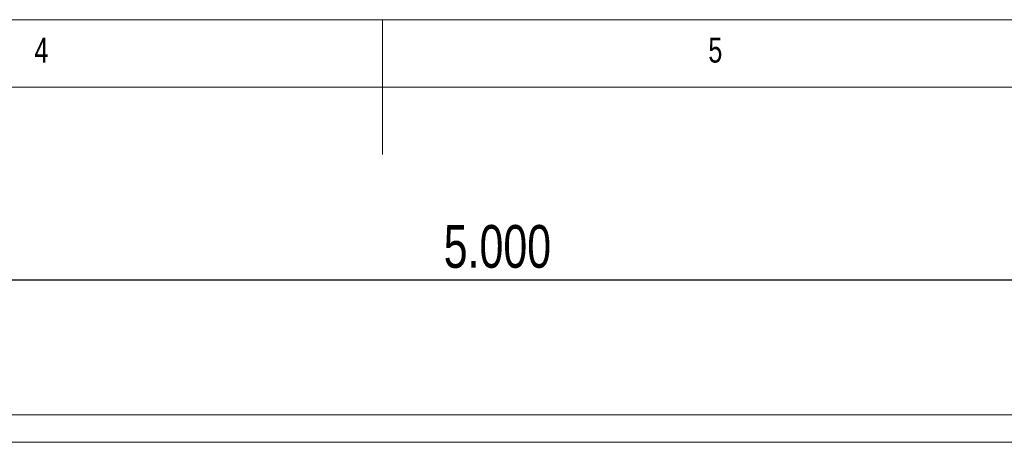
# Model space of a CAD drawing. Header units: inches. Extents: x 0.2 to 16.3, y 0.2 to 11.5.
# Tile 56 of 65: x 7.2 to 10.1, y 10.3 to 11.5. Entities that reach past the tile are written whole.
import ezdxf

# ---------------------------------------------------------------- set-up
doc = ezdxf.new("R2010")
doc.units = ezdxf.units.IN
doc.header["$MEASUREMENT"] = 0
doc.layers.add('FORMAT', color=7, linetype='Continuous')
doc.styles.add('SLDTEXTSTYLE0', font='TXT', dxfattribs={"width": 0.75})
doc.dimstyles.new('SLDDIMSTYLE0', dxfattribs={"dimtxt": 0.125, "dimasz": 0.13, "dimexe": 0, "dimexo": 0.0625, "dimgap": 0.03125, "dimtad": 2, "dimdec": 3, "dimzin": 4, "dimdsep": 46, "dimtxsty": 'Standard', "dimsah": 1, "dimcen": 0.09, "dimadec": 0, "dimazin": 0, "dimtfac": 1, "dimtdec": 3, "dimtofl": 0, "dimtmove": 0, "dimatfit": 3, "dimfxl": 0, "dimtolj": 1, "dimtzin": 12, "dimarcsym": 0})

# ---------------------------------------------------------------- blocks, each defined once
blk = doc.blocks.new('*D3')
at = {"layer": 'FORMAT'}
for p, q in [((6.1538, 10.3912), (6.1538, 10.8599)), ((11.1538, 10.3912), (11.1538, 10.8599)), ((11.1538, 10.7349), (6.1538, 10.7349))]:
    blk.add_line(p, q, dxfattribs=at)
for points in [[(6.1538, 10.7349), (6.2838, 10.7149), (6.2838, 10.7549)], [(11.1538, 10.7349), (11.0238, 10.7549), (11.0238, 10.7149)]]:
    blk.add_solid(points, dxfattribs=at)
at = {"layer": 'FORMAT', "insert": (8.4461, 10.8961), "char_height": 0.125, "attachment_point": 1, "style": 'SLDTEXTSTYLE0'}
blk.add_mtext('5.000', dxfattribs=at)

msp = doc.modelspace()

# ---------------------------------------------------------------- linework, layer by layer
at = {"color": 7, "linetype": 'Continuous', "lineweight": 0}
for p, q in [((16.3386, 11.4961), (0.1969, 11.4961)), ((8.2677, 11.4961), (8.2677, 11.1024)), ((16.1417, 11.2992), (0.3937, 11.2992))]:
    msp.add_line(p, q, dxfattribs=at)
at = {"color": 7, "linetype": 'Continuous', "lineweight": 15}
for p, q in [((11.1538, 10.3412), (6.1538, 10.3412)), ((11.1538, 10.2612), (6.1538, 10.2612))]:
    msp.add_line(p, q, dxfattribs=at)

# ---------------------------------------------------------------- texts
at = {"color": 7, "linetype": 'Continuous', "lineweight": 0, "char_height": 0.0729, "attachment_point": 1, "style": 'SLDTEXTSTYLE0'}
for s, insert in [('4', (7.2507, 11.4436)), ('5', (9.2192, 11.4436))]:
    msp.add_mtext(s, dxfattribs=dict(at, insert=insert))

# ---------------------------------------------------------------- dimensions: what is measured, and where the dimension line sits
at = {"layer": 'FORMAT'}
dim = msp.add_linear_dim(base=(6.1538, 10.7349), p1=(11.1538, 10.3412), p2=(6.1538, 10.3412), dimstyle='SLDDIMSTYLE0', dxfattribs=at)
dim.commit()
dim.dimension.update_dxf_attribs({"geometry": '*D3', "text_midpoint": (8.6538, 10.7349), "dimtype": 160})

doc.saveas('drawing.dxf')
